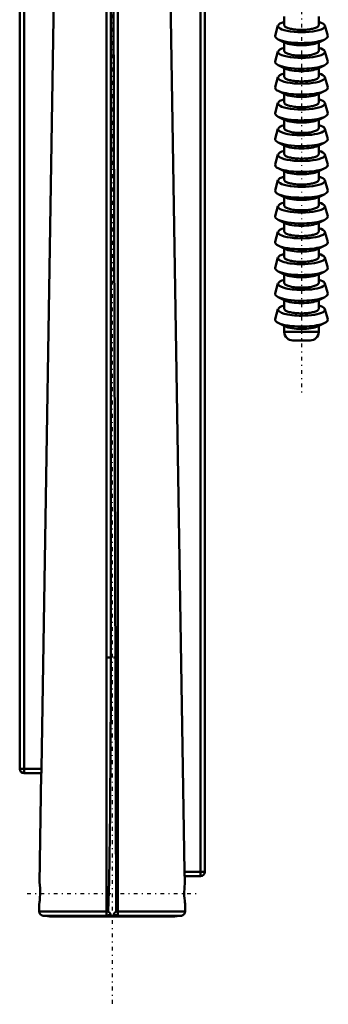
# Model space of a CAD drawing. Header units: millimetres. Extents: x -24 to 27, y -234 to 29.
# Tile 1 of 4: x -11 to 25, y -234 to -119. Entities that reach past the tile are written whole.
import ezdxf

# ---------------------------------------------------------------- set-up
doc = ezdxf.new("R2010")
doc.units = ezdxf.units.MM
doc.linetypes.add('Center', pattern=[1.5, 0.45, -0.5, 0.05, -0.5])
doc.layers.add('050', color=7, linetype='Continuous', lineweight=50)
doc.layers.add('MITTE', color=7, linetype='Center', lineweight=25)

# ---------------------------------------------------------------- blocks, each defined once
blk = doc.blocks.new('12_136_724_00_3_Spindel_0_in_136724_3')
at = {"layer": '050'}
for p, q in [((20, -118.56), (20, -119.56)), ((24, -119.56), (24, -118.56)), ((19.27, -119.61), (18.95, -120.78)), ((25.05, -120.78), (24.73, -119.61)), ((19.29, -121.21), (20.08, -121.6)), ((23.92, -121.6), (24.71, -121.21)), ((20, -121.56), (20, -122.56)), ((24, -122.56), (24, -121.56)), ((19.27, -122.61), (18.95, -123.78)), ((25.05, -123.78), (24.73, -122.61)), ((19.29, -124.21), (20.08, -124.6)), ((20, -124.56), (20, -125.56)), ((23.92, -124.6), (24.71, -124.21)), ((24, -125.56), (24, -124.56)), ((19.27, -125.61), (18.95, -126.78)), ((25.05, -126.78), (24.73, -125.61)), ((19.29, -127.21), (20.08, -127.6)), ((20, -127.56), (20, -128.56)), ((23.92, -127.6), (24.71, -127.21)), ((24, -128.56), (24, -127.56)), ((19.27, -128.61), (18.95, -129.78)), ((25.05, -129.78), (24.73, -128.61)), ((19.29, -130.21), (20.08, -130.6)), ((20, -130.56), (20, -131.56)), ((23.92, -130.6), (24.71, -130.21)), ((24, -131.56), (24, -130.56)), ((19.27, -131.61), (18.95, -132.78)), ((25.05, -132.78), (24.73, -131.61)), ((19.29, -133.21), (20.08, -133.6)), ((20, -133.56), (20, -134.56)), ((23.92, -133.6), (24.71, -133.21)), ((24, -134.56), (24, -133.56)), ((19.27, -134.61), (18.95, -135.78)), ((25.05, -135.78), (24.73, -134.61)), ((19.29, -136.21), (20.08, -136.6)), ((23.92, -136.6), (24.71, -136.21)), ((20, -136.56), (20, -137.56)), ((24, -137.56), (24, -136.56)), ((19.27, -137.61), (18.95, -138.78)), ((25.05, -138.78), (24.73, -137.61)), ((19.29, -139.21), (20.08, -139.6)), ((20, -139.56), (20, -140.56)), ((23.92, -139.6), (24.71, -139.21)), ((24, -140.56), (24, -139.56)), ((19.27, -140.61), (18.95, -141.78)), ((25.05, -141.78), (24.73, -140.61)), ((19.29, -142.21), (20.08, -142.6)), ((20, -142.56), (20, -143.56)), ((23.92, -142.6), (24.71, -142.21)), ((24, -143.56), (24, -142.56)), ((19.27, -143.61), (18.95, -144.78)), ((25.05, -144.78), (24.73, -143.61)), ((19.29, -145.21), (20.08, -145.6)), ((23.92, -145.6), (24.71, -145.21)), ((19.27, -146.61), (18.95, -147.78)), ((20, -145.56), (20, -146.56)), ((24, -146.56), (24, -145.56)), ((25.05, -147.78), (24.73, -146.61)), ((19.29, -148.21), (20.08, -148.6)), ((20, -148.56), (20, -149.56)), ((23.92, -148.6), (24.71, -148.21)), ((24, -149.56), (24, -148.56)), ((19.27, -149.61), (18.95, -150.78)), ((25.05, -150.78), (24.73, -149.61)), ((19.29, -151.21), (20.08, -151.6)), ((23.92, -151.6), (24.71, -151.21)), ((20, -151.56), (20, -152.56)), ((24, -152.56), (24, -151.56)), ((19.27, -152.61), (18.95, -153.78)), ((25.05, -153.78), (24.73, -152.61)), ((19.29, -154.21), (20.08, -154.6)), ((20, -154.56), (20, -155.25)), ((23.92, -154.6), (24.71, -154.21)), ((24, -155.25), (24, -154.56)), ((24, -155.25), (20, -155.25)), ((23, -156.25), (21, -156.25))]:
    blk.add_line(p, q, dxfattribs=at)
for points in [[(22, -120.1), (21.83, -120.1), (21.65, -120.09), (21.48, -120.08), (21.32, -120.07), (21.15, -120.05), (21, -120.03), (20.85, -120), (20.71, -119.97), (20.59, -119.94), (20.47, -119.91), (20.36, -119.87), (20.27, -119.83), (20.19, -119.79), (20.12, -119.75), (20.07, -119.7), (20.03, -119.66), (20.01, -119.61), (20, -119.56)], [(24, -119.56), (23.99, -119.61), (23.97, -119.66), (23.93, -119.7), (23.88, -119.75), (23.81, -119.79), (23.73, -119.83), (23.64, -119.87), (23.53, -119.91), (23.41, -119.94), (23.29, -119.97), (23.15, -120), (23, -120.03), (22.85, -120.05), (22.68, -120.07), (22.52, -120.08), (22.35, -120.09), (22.17, -120.1), (22, -120.1)], [(22, -123.1), (21.83, -123.1), (21.65, -123.09), (21.48, -123.08), (21.32, -123.07), (21.15, -123.05), (21, -123.03), (20.85, -123), (20.71, -122.97), (20.59, -122.94), (20.47, -122.91), (20.36, -122.87), (20.27, -122.83), (20.19, -122.79), (20.12, -122.75), (20.07, -122.7), (20.03, -122.66), (20.01, -122.61), (20, -122.56)], [(24, -122.56), (23.99, -122.61), (23.97, -122.66), (23.93, -122.7), (23.88, -122.75), (23.81, -122.79), (23.73, -122.83), (23.64, -122.87), (23.53, -122.91), (23.41, -122.94), (23.29, -122.97), (23.15, -123), (23, -123.03), (22.85, -123.05), (22.68, -123.07), (22.52, -123.08), (22.35, -123.09), (22.17, -123.1), (22, -123.1)], [(22, -126.1), (21.83, -126.1), (21.65, -126.09), (21.48, -126.08), (21.32, -126.07), (21.15, -126.05), (21, -126.03), (20.85, -126), (20.71, -125.97), (20.59, -125.94), (20.47, -125.91), (20.36, -125.87), (20.27, -125.83), (20.19, -125.79), (20.12, -125.75), (20.07, -125.7), (20.03, -125.66), (20.01, -125.61), (20, -125.56)], [(24, -125.56), (23.99, -125.61), (23.97, -125.66), (23.93, -125.7), (23.88, -125.75), (23.81, -125.79), (23.73, -125.83), (23.64, -125.87), (23.53, -125.91), (23.41, -125.94), (23.29, -125.97), (23.15, -126), (23, -126.03), (22.85, -126.05), (22.68, -126.07), (22.52, -126.08), (22.35, -126.09), (22.17, -126.1), (22, -126.1)], [(22, -129.1), (21.83, -129.1), (21.65, -129.09), (21.48, -129.08), (21.32, -129.07), (21.15, -129.05), (21, -129.03), (20.85, -129), (20.71, -128.97), (20.59, -128.94), (20.47, -128.91), (20.36, -128.87), (20.27, -128.83), (20.19, -128.79), (20.12, -128.75), (20.07, -128.7), (20.03, -128.66), (20.01, -128.61), (20, -128.56)], [(24, -128.56), (23.99, -128.61), (23.97, -128.66), (23.93, -128.7), (23.88, -128.75), (23.81, -128.79), (23.73, -128.83), (23.64, -128.87), (23.53, -128.91), (23.41, -128.94), (23.29, -128.97), (23.15, -129), (23, -129.03), (22.85, -129.05), (22.68, -129.07), (22.52, -129.08), (22.35, -129.09), (22.17, -129.1), (22, -129.1)], [(22, -132.1), (21.83, -132.1), (21.65, -132.09), (21.48, -132.08), (21.32, -132.07), (21.15, -132.05), (21, -132.03), (20.85, -132), (20.71, -131.97), (20.59, -131.94), (20.47, -131.91), (20.36, -131.87), (20.27, -131.83), (20.19, -131.79), (20.12, -131.75), (20.07, -131.7), (20.03, -131.66), (20.01, -131.61), (20, -131.56)], [(24, -131.56), (23.99, -131.61), (23.97, -131.66), (23.93, -131.7), (23.88, -131.75), (23.81, -131.79), (23.73, -131.83), (23.64, -131.87), (23.53, -131.91), (23.41, -131.94), (23.29, -131.97), (23.15, -132), (23, -132.03), (22.85, -132.05), (22.68, -132.07), (22.52, -132.08), (22.35, -132.09), (22.17, -132.1), (22, -132.1)], [(22, -135.1), (21.83, -135.1), (21.65, -135.09), (21.48, -135.08), (21.32, -135.07), (21.15, -135.05), (21, -135.03), (20.85, -135), (20.71, -134.97), (20.59, -134.94), (20.47, -134.91), (20.36, -134.87), (20.27, -134.83), (20.19, -134.79), (20.12, -134.75), (20.07, -134.7), (20.03, -134.66), (20.01, -134.61), (20, -134.56)], [(24, -134.56), (23.99, -134.61), (23.97, -134.66), (23.93, -134.7), (23.88, -134.75), (23.81, -134.79), (23.73, -134.83), (23.64, -134.87), (23.53, -134.91), (23.41, -134.94), (23.29, -134.97), (23.15, -135), (23, -135.03), (22.85, -135.05), (22.68, -135.07), (22.52, -135.08), (22.35, -135.09), (22.17, -135.1), (22, -135.1)], [(22, -138.1), (21.83, -138.1), (21.65, -138.09), (21.48, -138.08), (21.32, -138.07), (21.15, -138.05), (21, -138.03), (20.85, -138), (20.71, -137.97), (20.59, -137.94), (20.47, -137.91), (20.36, -137.87), (20.27, -137.83), (20.19, -137.79), (20.12, -137.75), (20.07, -137.7), (20.03, -137.66), (20.01, -137.61), (20, -137.56)], [(24, -137.56), (23.99, -137.61), (23.97, -137.66), (23.93, -137.7), (23.88, -137.75), (23.81, -137.79), (23.73, -137.83), (23.64, -137.87), (23.53, -137.91), (23.41, -137.94), (23.29, -137.97), (23.15, -138), (23, -138.03), (22.85, -138.05), (22.68, -138.07), (22.52, -138.08), (22.35, -138.09), (22.17, -138.1), (22, -138.1)], [(22, -141.1), (21.83, -141.1), (21.65, -141.09), (21.48, -141.08), (21.32, -141.07), (21.15, -141.05), (21, -141.03), (20.85, -141), (20.71, -140.97), (20.59, -140.94), (20.47, -140.91), (20.36, -140.87), (20.27, -140.83), (20.19, -140.79), (20.12, -140.75), (20.07, -140.7), (20.03, -140.66), (20.01, -140.61), (20, -140.56)], [(24, -140.56), (23.99, -140.61), (23.97, -140.66), (23.93, -140.7), (23.88, -140.75), (23.81, -140.79), (23.73, -140.83), (23.64, -140.87), (23.53, -140.91), (23.41, -140.94), (23.29, -140.97), (23.15, -141), (23, -141.03), (22.85, -141.05), (22.68, -141.07), (22.52, -141.08), (22.35, -141.09), (22.17, -141.1), (22, -141.1)], [(22, -144.1), (21.83, -144.1), (21.65, -144.09), (21.48, -144.08), (21.32, -144.07), (21.15, -144.05), (21, -144.03), (20.85, -144), (20.71, -143.97), (20.59, -143.94), (20.47, -143.91), (20.36, -143.87), (20.27, -143.83), (20.19, -143.79), (20.12, -143.75), (20.07, -143.7), (20.03, -143.66), (20.01, -143.61), (20, -143.56)], [(24, -143.56), (23.99, -143.61), (23.97, -143.66), (23.93, -143.7), (23.88, -143.75), (23.81, -143.79), (23.73, -143.83), (23.64, -143.87), (23.53, -143.91), (23.41, -143.94), (23.29, -143.97), (23.15, -144), (23, -144.03), (22.85, -144.05), (22.68, -144.07), (22.52, -144.08), (22.35, -144.09), (22.17, -144.1), (22, -144.1)], [(22, -147.1), (21.83, -147.1), (21.65, -147.09), (21.48, -147.08), (21.32, -147.07), (21.15, -147.05), (21, -147.03), (20.85, -147), (20.71, -146.97), (20.59, -146.94), (20.47, -146.91), (20.36, -146.87), (20.27, -146.83), (20.19, -146.79), (20.12, -146.75), (20.07, -146.7), (20.03, -146.66), (20.01, -146.61), (20, -146.56)], [(24, -146.56), (23.99, -146.61), (23.97, -146.66), (23.93, -146.7), (23.88, -146.75), (23.81, -146.79), (23.73, -146.83), (23.64, -146.87), (23.53, -146.91), (23.41, -146.94), (23.29, -146.97), (23.15, -147), (23, -147.03), (22.85, -147.05), (22.68, -147.07), (22.52, -147.08), (22.35, -147.09), (22.17, -147.1), (22, -147.1)], [(22, -150.1), (21.83, -150.1), (21.65, -150.09), (21.48, -150.08), (21.32, -150.07), (21.15, -150.05), (21, -150.03), (20.85, -150), (20.71, -149.97), (20.59, -149.94), (20.47, -149.91), (20.36, -149.87), (20.27, -149.83), (20.19, -149.79), (20.12, -149.75), (20.07, -149.7), (20.03, -149.66), (20.01, -149.61), (20, -149.56)], [(24, -149.56), (23.99, -149.61), (23.97, -149.66), (23.93, -149.7), (23.88, -149.75), (23.81, -149.79), (23.73, -149.83), (23.64, -149.87), (23.53, -149.91), (23.41, -149.94), (23.29, -149.97), (23.15, -150), (23, -150.03), (22.85, -150.05), (22.68, -150.07), (22.52, -150.08), (22.35, -150.09), (22.17, -150.1), (22, -150.1)], [(22, -153.1), (21.83, -153.1), (21.65, -153.09), (21.48, -153.08), (21.32, -153.07), (21.15, -153.05), (21, -153.03), (20.85, -153), (20.71, -152.97), (20.59, -152.94), (20.47, -152.91), (20.36, -152.87), (20.27, -152.83), (20.19, -152.79), (20.12, -152.75), (20.07, -152.7), (20.03, -152.66), (20.01, -152.61), (20, -152.56)], [(24, -152.56), (23.99, -152.61), (23.97, -152.66), (23.93, -152.7), (23.88, -152.75), (23.81, -152.79), (23.73, -152.83), (23.64, -152.87), (23.53, -152.91), (23.41, -152.94), (23.29, -152.97), (23.15, -153), (23, -153.03), (22.85, -153.05), (22.68, -153.07), (22.52, -153.08), (22.35, -153.09), (22.17, -153.1), (22, -153.1)]]:
    blk.add_lwpolyline(points, dxfattribs=at)
for centre, start, end in [((21, -155.25), 180, 270), ((23, -155.25), 270, 0)]:
    blk.add_arc(centre, 1, start, end, dxfattribs=at)
for centre, major_axis, start_param, end_param in [((22, -119.66), (2.73, 0), 3.069734, 7.033495), ((22, -119.66), (2.73, 0), 2.391283, 3.069734), ((22, -120.84), (3.06, 0), 3.069734, 3.624213), ((22, -120.84), (3.06, 0), 3.624213, 4.712389), ((22, -120.84), (3.06, 0), 4.712389, 6.355044), ((22, -122.66), (2.73, 0), 3.069734, 7.033495), ((22, -122.66), (2.73, 0), 2.391283, 3.069734), ((22, -121.34), (2.16, 0), 3.624213, 4.712389), ((22, -121.34), (2.16, 0), 4.712389, 5.800565), ((22, -123.84), (3.06, 0), 3.069734, 3.624213), ((22, -123.84), (3.06, 0), 3.624213, 4.712389), ((22, -124.34), (2.16, 0), 3.624213, 4.712389), ((22, -123.84), (3.06, 0), 4.712389, 6.355044), ((22, -124.34), (2.16, 0), 4.712389, 5.800565), ((22, -125.66), (2.73, 0), 3.069734, 7.033495), ((22, -125.66), (2.73, 0), 2.391283, 3.069734), ((22, -126.84), (3.06, 0), 3.069734, 4.712389), ((22, -126.84), (3.06, 0), 4.712389, 6.355044), ((22, -128.66), (2.73, 0), 3.069734, 7.033495), ((22, -128.66), (2.73, 0), 2.391283, 3.069734), ((22, -127.34), (2.16, 0), 3.624213, 4.712389), ((22, -127.34), (2.16, 0), 4.712389, 5.800565), ((22, -129.84), (3.06, 0), 3.069734, 3.624213), ((22, -129.84), (3.06, 0), 3.624213, 4.712389), ((22, -130.34), (2.16, 0), 3.624213, 4.712389), ((22, -129.84), (3.06, 0), 4.712389, 6.355044), ((22, -130.34), (2.16, 0), 4.712389, 5.800565), ((22, -131.66), (2.73, 0), 3.069734, 4.712389), ((22, -131.66), (2.73, 0), 2.391283, 3.069734), ((22, -131.66), (2.73, 0), 4.712389, 7.033495), ((22, -132.84), (3.06, 0), 3.069734, 3.624213), ((22, -132.84), (3.06, 0), 4.712389, 6.355044), ((22, -132.84), (3.06, 0), 3.624213, 4.712389), ((22, -133.34), (2.16, 0), 3.624213, 4.712389), ((22, -133.34), (2.16, 0), 4.712389, 5.800565), ((22, -134.66), (2.73, 0), 3.069734, 7.033495), ((22, -134.66), (2.73, 0), 2.391283, 3.069734), ((22, -135.84), (3.06, 0), 3.069734, 4.712389), ((22, -135.84), (3.06, 0), 4.712389, 6.355044), ((22, -137.66), (2.73, 0), 3.069734, 7.033495), ((22, -137.66), (2.73, 0), 2.391283, 3.069734), ((22, -136.34), (2.16, 0), 3.624213, 4.712389), ((22, -136.34), (2.16, 0), 4.712389, 5.800565), ((22, -138.84), (3.06, 0), 3.069734, 4.712389), ((22, -139.34), (2.16, 0), 3.624213, 5.800565), ((22, -138.84), (3.06, 0), 4.712389, 6.355044), ((22, -140.66), (2.73, 0), 3.069734, 7.033495), ((22, -140.66), (2.73, 0), 2.391283, 3.069734), ((22, -141.84), (3.06, 0), 3.069734, 3.624213), ((22, -141.84), (3.06, 0), 4.712389, 6.355044), ((22, -143.66), (2.73, 0), 3.069734, 7.033495), ((22, -143.66), (2.73, 0), 2.391283, 3.069734), ((22, -141.84), (3.06, 0), 3.624213, 4.712389), ((22, -142.34), (2.16, 0), 3.624213, 5.800565), ((22, -144.84), (3.06, 0), 3.069734, 3.624213), ((22, -144.84), (3.06, 0), 3.624213, 4.712389), ((22, -144.84), (3.06, 0), 4.712389, 6.355044), ((22, -146.66), (2.73, 0), 3.069734, 4.712389), ((22, -146.66), (2.73, 0), 2.391283, 3.069734), ((22, -145.34), (2.16, 0), 3.624213, 5.800565), ((22, -146.66), (2.73, 0), 4.712389, 7.033495), ((22, -147.84), (3.06, 0), 3.069734, 3.624213), ((22, -147.84), (3.06, 0), 4.712389, 6.355044), ((22, -147.84), (3.06, 0), 3.624213, 4.712389), ((22, -148.34), (2.16, 0), 3.624213, 5.800565), ((22, -149.66), (2.73, 0), 3.069734, 4.712389), ((22, -149.66), (2.73, 0), 2.391283, 3.069734), ((22, -149.66), (2.73, 0), 4.712389, 7.033495), ((22, -150.84), (3.06, 0), 3.069734, 3.624213), ((22, -150.84), (3.06, 0), 3.624213, 4.712389), ((22, -150.84), (3.06, 0), 4.712389, 6.355044), ((22, -152.66), (2.73, 0), 2.391283, 3.069734), ((22, -151.34), (2.16, 0), 3.624213, 5.800565), ((22, -152.66), (2.73, 0), 4.712389, 7.033495), ((22, -152.66), (2.73, 0), 3.069734, 4.712389), ((22, -153.84), (3.06, 0), 3.069734, 3.624213), ((22, -153.84), (3.06, 0), 3.624213, 4.712389), ((22, -154.34), (2.16, 0), 3.624213, 5.800565), ((22, -153.84), (3.06, 0), 4.712389, 6.355044)]:
    blk.add_ellipse(centre, major_axis=major_axis, ratio=0.258819, start_param=start_param, end_param=end_param, dxfattribs=at)
at = {"layer": 'MITTE'}
blk.add_line((22, -27.94), (22, -162.36), dxfattribs=at)
blk = doc.blocks.new('13_136_724_00_3_Einlaufrohr_0_in_136724_3')
at = {"layer": '050'}
for p, q in [((-10.75, -206.1), (-10.75, -116.29)), ((-10.25, -116.29), (-10.25, -206.6)), ((-8.21, -206.1), (-6.79, -116.29)), ((-0.65, -116.29), (-0.65, -223.2)), ((-0.15, -116.29), (-0.15, -193.14)), ((0.47, -222.7), (0.15, -116.29)), ((0.65, -116.29), (0.65, -223.2)), ((6.79, -116.29), (8.4, -218.1)), ((10.25, -218.6), (10.25, -116.29)), ((10.75, -116.29), (10.75, -218.1)), ((-0.65, -193.14), (-0.15, -193.14)), ((0.15, -193.14), (0.65, -193.14)), ((-8.21, -206.1), (-10.75, -206.1)), ((-8.24, -206.6), (-10.25, -206.6)), ((-8.24, -206.6), (-8.44, -219.44)), ((8.4, -218.1), (10.75, -218.1)), ((10.25, -218.6), (8.43, -218.6)), ((8.44, -219.45), (8.43, -218.6)), ((-8.48, -221.76), (-8.49, -222.69)), ((8.49, -222.69), (8.48, -221.75)), ((-8.49, -222.69), (-0.65, -222.69)), ((-8.04, -223.2), (-0.65, -223.2)), ((-7.04, -223.29), (7.04, -223.29)), ((-0.65, -222.69), (-0.47, -222.7)), ((-0.56, -223.17), (-0.17, -223.05)), ((0.17, -223.05), (0.56, -223.17)), ((0.47, -222.7), (0.65, -222.69)), ((0.65, -222.69), (8.49, -222.69)), ((0.65, -223.2), (8.04, -223.2))]:
    blk.add_line(p, q, dxfattribs=at)
for points in [[(-0.15, -193.14), (-0.16, -198.14), (-0.18, -203.14), (-0.24, -211.14), (-0.36, -219.14), (-0.47, -222.7)], [(-8.21, -206.1), (-8.21, -206.27), (-8.22, -206.42), (-8.23, -206.53), (-8.23, -206.59), (-8.24, -206.6)], [(8.43, -218.6), (8.42, -218.58), (8.41, -218.49), (8.41, -218.37), (8.4, -218.21), (8.4, -218.1)], [(-8.43, -221.41), (-8.4, -221.08), (-8.38, -220.7), (-8.38, -220.32), (-8.39, -219.96), (-8.41, -219.68), (-8.43, -219.5), (-8.44, -219.44)], [(8.44, -219.44), (8.44, -219.44), (8.43, -219.54), (8.41, -219.76), (8.39, -220.07), (8.38, -220.44), (8.38, -220.83), (8.41, -221.19), (8.43, -221.41)], [(-8.48, -221.77), (-8.47, -221.73), (-8.45, -221.58), (-8.43, -221.41)], [(8.43, -221.41), (8.46, -221.64), (8.47, -221.76), (8.48, -221.77)], [(-0.65, -223.2), (-0.65, -223.19), (-0.6, -223.18), (-0.56, -223.17)], [(-0.56, -223.17), (-0.44, -223.16), (-0.28, -223.15), (-0.15, -223.15)], [(-0.47, -222.7), (-0.47, -222.7), (-0.47, -222.71), (-0.46, -222.72), (-0.42, -222.74), (-0.28, -222.86), (-0.18, -223.02), (-0.17, -223.05)], [(-0.17, -223.05), (-0.16, -223.09), (-0.15, -223.15)], [(0.15, -223.15), (0.16, -223.09), (0.17, -223.05)], [(0.15, -223.15), (0.32, -223.15), (0.47, -223.16), (0.56, -223.17)], [(0.17, -223.05), (0.18, -223.02), (0.28, -222.86), (0.42, -222.74), (0.46, -222.72), (0.47, -222.71), (0.47, -222.7), (0.47, -222.7)], [(0.56, -223.17), (0.62, -223.18), (0.65, -223.19), (0.65, -223.2)]]:
    blk.add_lwpolyline(points, dxfattribs=at)
for centre, radius, start, end in [((-10.25, -206.1), 0.5, 180, 270), ((10.25, -218.1), 0.5, 270, 0), ((-7.99, -222.7), 0.5, 179.1, 264.2314), ((0, -143.6), 80, 264.2314, 264.9544), ((0, -143.6), 80, 275.0456, 275.7686), ((7.99, -222.7), 0.5, 275.7686, 0.9)]:
    blk.add_arc(centre, radius, start, end, dxfattribs=at)
at = {"layer": 'MITTE'}
blk.add_line((-9.9, -220.6), (9.9, -220.6), dxfattribs=at)
blk = doc.blocks.new('15_136_724_00_3_Gehause_0_in_136724_3')
at = {"layer": 'MITTE'}
blk.add_line((0, 28.95), (0, -233.5), dxfattribs=at)

msp = doc.modelspace()

# ---------------------------------------------------------------- block references
for name in ['15_136_724_00_3_Gehause_0_in_136724_3', '12_136_724_00_3_Spindel_0_in_136724_3', '13_136_724_00_3_Einlaufrohr_0_in_136724_3']:
    msp.add_blockref(name, (0, 0))

doc.saveas('drawing.dxf')
